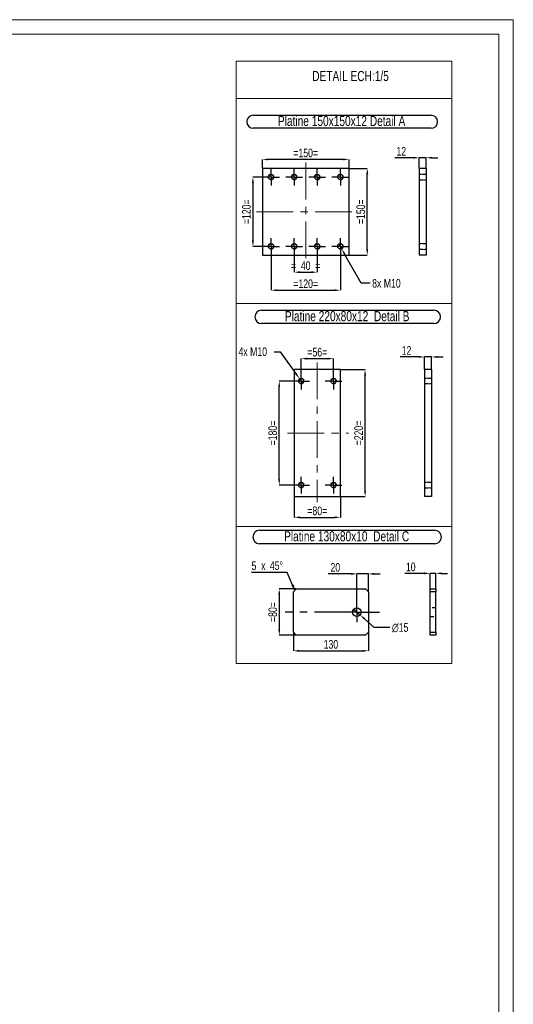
# Model space of a CAD drawing. Header units: millimetres. Extents: x 0 to 841, y 0 to 594.
# Tile 17 of 17: x 670 to 841, y 253 to 594. Entities that reach past the tile are written whole.
import ezdxf

# ---------------------------------------------------------------- set-up
doc = ezdxf.new("R2010")
doc.units = ezdxf.units.MM
doc.header["$PDSIZE"] = -1
doc.linetypes.add('CENTERX2', pattern=[20.32, 12.7, -2.54, 2.54, -2.54])
doc.linetypes.add('HIDDEN', pattern=[1.905, 1.27, -0.635])
for name, color, linetype in [('COTES', 1, 'Continuous'), ('NOTES', 6, 'Continuous'), ('TRAIT-FINS', 9, 'Continuous'), ('TRAIT-MIXTES', 3, 'CENTERX2'), ('TRAIT-TIRET', 2, 'HIDDEN')]:
    doc.layers.add(name, color=color, linetype=linetype)
doc.layers.add('TRAIT-FORT', color=4, linetype='Continuous', lineweight=25)
doc.styles.add('SLDTEXTSTYLE0', font='TXT', dxfattribs={"width": 0.75})
doc.dimstyles.new('SLDDIMSTYLE2', dxfattribs={"dimtxt": 3, "dimasz": 2, "dimexe": 0, "dimexo": 0.0625, "dimgap": 0.75, "dimtad": 1, "dimdec": 0, "dimlfac": 5, "dimrnd": 1e-09, "dimzin": 12, "dimdsep": 46, "dimtxsty": 'SLDTEXTSTYLE0', "dimsah": 1, "dimcen": 0.09, "dimadec": 0, "dimazin": 3, "dimtfac": 1, "dimtdec": 0, "dimtmove": 0, "dimatfit": 0, "dimfxl": 1, "dimfrac": 2, "dimtolj": 1, "dimtzin": 12, "dimarcsym": 0})
doc.dimstyles.new('SLDDIMSTYLE3', dxfattribs={"dimtxt": 3, "dimasz": 2, "dimexe": 0, "dimexo": 0.0625, "dimgap": 0.75, "dimtad": 1, "dimdec": 0, "dimlfac": 5, "dimrnd": 1e-09, "dimzin": 12, "dimdsep": 46, "dimtxsty": 'SLDTEXTSTYLE0', "dimsah": 1, "dimcen": 0.09, "dimadec": 0, "dimazin": 3, "dimtfac": 1, "dimtdec": 0, "dimtofl": 0, "dimtmove": 0, "dimatfit": 3, "dimfxl": 1, "dimfrac": 2, "dimtolj": 1, "dimtzin": 12, "dimarcsym": 0})
doc.dimstyles.new('SLDDIMSTYLE4', dxfattribs={"dimtxt": 3, "dimasz": 2, "dimexe": 0, "dimexo": 0.0625, "dimgap": 0.75, "dimtad": 0, "dimtih": 1, "dimtoh": 1, "dimdec": 0, "dimlfac": 5, "dimrnd": 1e-09, "dimzin": 12, "dimdsep": 46, "dimtxsty": 'SLDTEXTSTYLE0', "dimblk1": 'NONE', "dimsah": 1, "dimcen": 0, "dimadec": 0, "dimazin": 3, "dimtfac": 1, "dimtdec": 0, "dimtmove": 0, "dimatfit": 3, "dimldrblk": 'NONE', "dimfxl": 1, "dimfrac": 2, "dimtolj": 1, "dimtzin": 12, "dimarcsym": 0})
doc.dimstyles.new('SLDDIMSTYLE5', dxfattribs={"dimtxt": 3, "dimasz": 2, "dimexe": 0, "dimexo": 0.0625, "dimgap": 0.75, "dimtad": 0, "dimtih": 1, "dimtoh": 1, "dimdec": 0, "dimlfac": 5, "dimrnd": 1e-09, "dimzin": 12, "dimdsep": 46, "dimtxsty": 'SLDTEXTSTYLE0', "dimblk1": 'NONE', "dimsah": 1, "dimcen": 0, "dimadec": 0, "dimazin": 3, "dimtfac": 1, "dimtdec": 0, "dimtmove": 0, "dimatfit": 3, "dimldrblk": 'NONE', "dimfxl": 1, "dimfrac": 2, "dimtolj": 1, "dimtzin": 12, "dimarcsym": 0})

# ---------------------------------------------------------------- blocks, each defined once
blk = doc.blocks.new('_D')
at = {"layer": 'COTES', "color": 0, "lineweight": -2, "transparency": 16777216}
for p, q in [((765.11, 512.58), (765.11, 506.64)), ((773.11, 512.58), (773.11, 506.64)), ((767.11, 506.64), (771.11, 506.64))]:
    blk.add_line(p, q, dxfattribs=at)
at = {"layer": 'COTES', "color": 0, "transparency": 16777216}
for points in [[(767.11, 506.98), (767.11, 506.31), (765.11, 506.64)], [(771.11, 506.98), (771.11, 506.31), (773.11, 506.64)]]:
    blk.add_solid(points, dxfattribs=at)
at = {"layer": 'Defpoints', "color": 0, "transparency": 16777216}
for p in [(765.11, 512.64), (773.11, 512.64), (773.11, 506.64)]:
    blk.add_point(p, dxfattribs=at)
at = {"layer": 'COTES', "color": 0, "transparency": 16777216, "insert": (769.11, 510.39), "char_height": 3, "attachment_point": 2, "style": 'SLDTEXTSTYLE0'}
blk.add_mtext('\\A1;=  40  =', dxfattribs=at)
blk = doc.blocks.new('_D_1')
at = {"layer": 'COTES', "color": 0, "lineweight": -2, "transparency": 16777216}
for p, q in [((757.11, 512.58), (757.11, 500.41)), ((781.11, 512.58), (781.11, 500.41)), ((759.11, 500.41), (779.11, 500.41))]:
    blk.add_line(p, q, dxfattribs=at)
at = {"layer": 'COTES', "color": 0, "transparency": 16777216}
for points in [[(759.11, 500.74), (759.11, 500.07), (757.11, 500.41)], [(779.11, 500.74), (779.11, 500.07), (781.11, 500.41)]]:
    blk.add_solid(points, dxfattribs=at)
at = {"layer": 'Defpoints', "color": 0, "transparency": 16777216}
for p in [(757.11, 512.64), (781.11, 512.64), (781.11, 500.41)]:
    blk.add_point(p, dxfattribs=at)
at = {"layer": 'COTES', "color": 0, "transparency": 16777216, "insert": (769.11, 504.16), "char_height": 3, "attachment_point": 2, "style": 'SLDTEXTSTYLE0'}
blk.add_mtext('\\A1;=120=', dxfattribs=at)
blk = doc.blocks.new('_D_2')
at = {"layer": 'COTES', "color": 0, "lineweight": -2, "transparency": 16777216}
for p, q in [((754.11, 542.6), (754.11, 545.64)), ((782.11, 545.64), (756.11, 545.64)), ((784.11, 542.6), (784.11, 545.64))]:
    blk.add_line(p, q, dxfattribs=at)
at = {"layer": 'COTES', "color": 0, "transparency": 16777216}
for points in [[(756.11, 545.97), (756.11, 545.31), (754.11, 545.64)], [(782.11, 545.97), (782.11, 545.31), (784.11, 545.64)]]:
    blk.add_solid(points, dxfattribs=at)
at = {"layer": 'Defpoints', "color": 0, "transparency": 16777216}
for p in [(754.11, 545.64), (754.11, 542.54), (784.11, 542.54)]:
    blk.add_point(p, dxfattribs=at)
at = {"layer": 'COTES', "color": 0, "transparency": 16777216, "insert": (769.11, 549.39), "char_height": 3, "attachment_point": 2, "style": 'SLDTEXTSTYLE0'}
blk.add_mtext('\\A1;=150=', dxfattribs=at)
blk = doc.blocks.new('_D_3')
at = {"layer": 'COTES', "color": 0, "lineweight": -2, "transparency": 16777216}
for p, q in [((754.15, 539.54), (750.83, 539.54)), ((750.83, 537.54), (750.83, 517.54)), ((754.15, 515.54), (750.83, 515.54))]:
    blk.add_line(p, q, dxfattribs=at)
at = {"layer": 'COTES', "color": 0, "transparency": 16777216}
for points in [[(750.5, 537.54), (751.17, 537.54), (750.83, 539.54)], [(750.5, 517.54), (751.17, 517.54), (750.83, 515.54)]]:
    blk.add_solid(points, dxfattribs=at)
at = {"layer": 'Defpoints', "color": 0, "transparency": 16777216}
for p in [(754.21, 539.54), (750.83, 515.54), (754.21, 515.54)]:
    blk.add_point(p, dxfattribs=at)
at = {"layer": 'COTES', "color": 0, "transparency": 16777216, "insert": (747.08, 527.54), "char_height": 3, "attachment_point": 2, "rotation": 90, "style": 'SLDTEXTSTYLE0'}
blk.add_mtext('\\A1;=120=', dxfattribs=at)
blk = doc.blocks.new('_D_4')
at = {"layer": 'COTES', "color": 0, "lineweight": -2, "transparency": 16777216}
for p, q in [((784.17, 542.54), (790.43, 542.54)), ((790.43, 514.54), (790.43, 540.54)), ((784.17, 512.54), (790.43, 512.54))]:
    blk.add_line(p, q, dxfattribs=at)
at = {"layer": 'COTES', "color": 0, "transparency": 16777216}
for points in [[(790.1, 540.54), (790.77, 540.54), (790.43, 542.54)], [(790.1, 514.54), (790.77, 514.54), (790.43, 512.54)]]:
    blk.add_solid(points, dxfattribs=at)
at = {"layer": 'Defpoints', "color": 0, "transparency": 16777216}
for p in [(784.11, 542.54), (790.43, 542.54), (784.11, 512.54)]:
    blk.add_point(p, dxfattribs=at)
at = {"layer": 'COTES', "color": 0, "transparency": 16777216, "insert": (786.68, 527.54), "char_height": 3, "attachment_point": 2, "rotation": 90, "style": 'SLDTEXTSTYLE0'}
blk.add_mtext('\\A1;=150=', dxfattribs=at)
blk = doc.blocks.new('_D_5')
at = {"layer": 'COTES', "color": 0, "lineweight": -2, "transparency": 16777216}
for p, q in [((780.62, 516.41), (781.6, 514.67)), ((788.33, 502.8), (782.59, 512.93)), ((791.38, 502.8), (788.33, 502.8))]:
    blk.add_line(p, q, dxfattribs=at)
at = {"layer": 'COTES', "color": 0, "transparency": 16777216}
blk.add_solid([(782.88, 513.1), (782.3, 512.77), (781.6, 514.67)], dxfattribs=at)
at = {"layer": 'Defpoints', "color": 0, "transparency": 16777216}
for p in [(780.62, 516.41), (781.6, 514.67)]:
    blk.add_point(p, dxfattribs=at)
at = {"layer": 'COTES', "color": 0, "transparency": 16777216, "insert": (792.13, 504.3), "char_height": 3, "attachment_point": 1, "style": 'SLDTEXTSTYLE0'}
blk.add_mtext('\\A1;8x M10', dxfattribs=at)
blk = doc.blocks.new('_None')
blk = doc.blocks.new('SW_NOTE_38')
at = {"layer": 'NOTES', "color": 0}
for p, q in [((-0.02, 4.73), (61.56, 4.73)), ((61.56, 0.23), (-0.02, 0.23))]:
    blk.add_line(p, q, dxfattribs=at)
for centre, start, end in [((-0.02, 2.48), 90, 270), ((61.56, 2.48), 270, 90)]:
    blk.add_arc(centre, 2.25, start, end, dxfattribs=at)
at = {"layer": 'NOTES', "color": 0, "insert": (30.57, 4.51), "char_height": 3.5, "attachment_point": 2, "style": 'SLDTEXTSTYLE0'}
blk.add_mtext('Platine 150x150x12 Detail A', dxfattribs=at)
blk = doc.blocks.new('SW_CENTERMARKSYMBOL_0')
at = {"layer": 'TRAIT-MIXTES', "color": 0}
for p, q in [((-2, 0), (-2.9, 0)), ((0, 0), (-2, 0)), ((0, 2), (0, 2.9)), ((0, 0), (0, 2)), ((0, 0), (0, -2)), ((0, 0), (2, 0)), ((2, 0), (2.9, 0)), ((0, -2), (0, -2.9))]:
    blk.add_line(p, q, dxfattribs=at)
blk = doc.blocks.new('SW_CENTERMARKSYMBOL_1')
at = {"layer": 'TRAIT-MIXTES', "color": 0}
for p, q in [((-2, 0), (-2.9, 0)), ((0, 0), (-2, 0)), ((0, 2), (0, 2.9)), ((0, 0), (0, 2)), ((0, 0), (0, -2)), ((0, 0), (2, 0)), ((2, 0), (2.9, 0)), ((0, -2), (0, -2.9))]:
    blk.add_line(p, q, dxfattribs=at)
blk = doc.blocks.new('SW_CENTERMARKSYMBOL_2')
at = {"layer": 'TRAIT-MIXTES', "color": 0}
for p, q in [((-2, 0), (-2.9, 0)), ((0, 0), (-2, 0)), ((0, 2), (0, 2.9)), ((0, 0), (0, 2)), ((0, 0), (0, -2)), ((0, 0), (2, 0)), ((2, 0), (2.9, 0)), ((0, -2), (0, -2.9))]:
    blk.add_line(p, q, dxfattribs=at)
blk = doc.blocks.new('SW_CENTERMARKSYMBOL_3')
at = {"layer": 'TRAIT-MIXTES', "color": 0}
for p, q in [((-2, 0), (-2.9, 0)), ((0, 0), (-2, 0)), ((0, 2), (0, 2.9)), ((0, 0), (0, 2)), ((0, 0), (0, -2)), ((0, 0), (2, 0)), ((2, 0), (2.9, 0)), ((0, -2), (0, -2.9))]:
    blk.add_line(p, q, dxfattribs=at)
blk = doc.blocks.new('SW_CENTERMARKSYMBOL_4')
at = {"layer": 'TRAIT-MIXTES', "color": 0}
for p, q in [((-2, 0), (-2.9, 0)), ((0, 0), (-2, 0)), ((0, 2), (0, 2.9)), ((0, 0), (0, 2)), ((0, 0), (0, -2)), ((0, 0), (2, 0)), ((2, 0), (2.9, 0)), ((0, -2), (0, -2.9))]:
    blk.add_line(p, q, dxfattribs=at)
blk = doc.blocks.new('SW_CENTERMARKSYMBOL_5')
at = {"layer": 'TRAIT-MIXTES', "color": 0}
for p, q in [((-2, 0), (-2.9, 0)), ((0, 0), (-2, 0)), ((0, 2), (0, 2.9)), ((0, 0), (0, 2)), ((0, 0), (0, -2)), ((0, 0), (2, 0)), ((2, 0), (2.9, 0)), ((0, -2), (0, -2.9))]:
    blk.add_line(p, q, dxfattribs=at)
blk = doc.blocks.new('SW_CENTERMARKSYMBOL_6')
at = {"layer": 'TRAIT-MIXTES', "color": 0}
for p, q in [((-2, 0), (-2.9, 0)), ((0, 0), (-2, 0)), ((0, 2), (0, 2.9)), ((0, 0), (0, 2)), ((0, 0), (0, -2)), ((0, 0), (2, 0)), ((2, 0), (2.9, 0)), ((0, -2), (0, -2.9))]:
    blk.add_line(p, q, dxfattribs=at)
blk = doc.blocks.new('SW_CENTERMARKSYMBOL_7')
at = {"layer": 'TRAIT-MIXTES', "color": 0}
for p, q in [((-2, 0), (-2.9, 0)), ((0, 0), (-2, 0)), ((0, 2), (0, 2.9)), ((0, 0), (0, 2)), ((0, 0), (0, -2)), ((0, 0), (2, 0)), ((2, 0), (2.9, 0)), ((0, -2), (0, -2.9))]:
    blk.add_line(p, q, dxfattribs=at)
blk = doc.blocks.new('_D_6')
at = {"layer": 'COTES', "color": 0, "lineweight": -2, "transparency": 16777216}
for p, q in [((806.45, 546.23), (799.95, 546.23)), ((808.45, 542.6), (808.45, 546.23)), ((810.85, 546.23), (808.45, 546.23)), ((810.85, 542.6), (810.85, 546.23)), ((812.85, 546.23), (814.85, 546.23))]:
    blk.add_line(p, q, dxfattribs=at)
at = {"layer": 'COTES', "color": 0, "transparency": 16777216}
for points in [[(806.45, 546.57), (806.45, 545.9), (808.45, 546.23)], [(812.85, 546.57), (812.85, 545.9), (810.85, 546.23)]]:
    blk.add_solid(points, dxfattribs=at)
at = {"layer": 'Defpoints', "color": 0, "transparency": 16777216}
for p in [(808.45, 546.23), (808.45, 542.54), (810.85, 542.54)]:
    blk.add_point(p, dxfattribs=at)
at = {"layer": 'COTES', "color": 0, "transparency": 16777216, "insert": (802.2, 549.98), "char_height": 3, "attachment_point": 2, "style": 'SLDTEXTSTYLE0'}
blk.add_mtext('\\A1;12', dxfattribs=at)
blk = doc.blocks.new('_D_7')
at = {"layer": 'COTES', "color": 0, "lineweight": -2, "transparency": 16777216}
for p, q in [((764.57, 468.98), (759.95, 468.98)), ((759.95, 434.98), (759.95, 466.98)), ((764.57, 432.98), (759.95, 432.98))]:
    blk.add_line(p, q, dxfattribs=at)
at = {"layer": 'COTES', "color": 0, "transparency": 16777216}
for points in [[(759.62, 466.98), (760.28, 466.98), (759.95, 468.98)], [(759.62, 434.98), (760.28, 434.98), (759.95, 432.98)]]:
    blk.add_solid(points, dxfattribs=at)
at = {"layer": 'Defpoints', "color": 0, "transparency": 16777216}
for p in [(759.95, 468.98), (764.63, 468.98), (764.63, 432.98)]:
    blk.add_point(p, dxfattribs=at)
at = {"layer": 'COTES', "color": 0, "transparency": 16777216, "insert": (756.2, 450.98), "char_height": 3, "attachment_point": 2, "rotation": 90, "style": 'SLDTEXTSTYLE0'}
blk.add_mtext('\\A1;=180=', dxfattribs=at)
blk = doc.blocks.new('_D_8')
at = {"layer": 'COTES', "color": 0, "lineweight": -2, "transparency": 16777216}
for p, q in [((767.53, 471.94), (767.53, 476.73)), ((769.53, 476.73), (776.73, 476.73)), ((778.73, 471.94), (778.73, 476.73))]:
    blk.add_line(p, q, dxfattribs=at)
at = {"layer": 'COTES', "color": 0, "transparency": 16777216}
for points in [[(769.53, 477.07), (769.53, 476.4), (767.53, 476.73)], [(776.73, 477.07), (776.73, 476.4), (778.73, 476.73)]]:
    blk.add_solid(points, dxfattribs=at)
at = {"layer": 'Defpoints', "color": 0, "transparency": 16777216}
for p in [(778.73, 476.73), (767.53, 471.88), (778.73, 471.88)]:
    blk.add_point(p, dxfattribs=at)
at = {"layer": 'COTES', "color": 0, "transparency": 16777216, "insert": (773.13, 480.48), "char_height": 3, "attachment_point": 2, "style": 'SLDTEXTSTYLE0'}
blk.add_mtext('\\A1;=56=', dxfattribs=at)
blk = doc.blocks.new('_D_9')
at = {"layer": 'COTES', "color": 0, "lineweight": -2, "transparency": 16777216}
for p, q in [((765.13, 428.92), (765.13, 421.82)), ((781.13, 428.92), (781.13, 421.82)), ((767.13, 421.82), (779.13, 421.82))]:
    blk.add_line(p, q, dxfattribs=at)
at = {"layer": 'COTES', "color": 0, "transparency": 16777216}
for points in [[(767.13, 422.16), (767.13, 421.49), (765.13, 421.82)], [(779.13, 422.16), (779.13, 421.49), (781.13, 421.82)]]:
    blk.add_solid(points, dxfattribs=at)
at = {"layer": 'Defpoints', "color": 0, "transparency": 16777216}
for p in [(765.13, 428.98), (781.13, 428.98), (781.13, 421.82)]:
    blk.add_point(p, dxfattribs=at)
at = {"layer": 'COTES', "color": 0, "transparency": 16777216, "insert": (773.13, 425.57), "char_height": 3, "attachment_point": 2, "style": 'SLDTEXTSTYLE0'}
blk.add_mtext('\\A1;=80=', dxfattribs=at)
blk = doc.blocks.new('_D_10')
at = {"layer": 'COTES', "color": 0, "lineweight": -2, "transparency": 16777216}
for p, q in [((781.2, 472.98), (789.68, 472.98)), ((789.68, 430.98), (789.68, 470.98)), ((781.2, 428.98), (789.68, 428.98))]:
    blk.add_line(p, q, dxfattribs=at)
at = {"layer": 'COTES', "color": 0, "transparency": 16777216}
for points in [[(789.35, 470.98), (790.01, 470.98), (789.68, 472.98)], [(789.35, 430.98), (790.01, 430.98), (789.68, 428.98)]]:
    blk.add_solid(points, dxfattribs=at)
at = {"layer": 'Defpoints', "color": 0, "transparency": 16777216}
for p in [(781.13, 472.98), (789.68, 472.98), (781.13, 428.98)]:
    blk.add_point(p, dxfattribs=at)
at = {"layer": 'COTES', "color": 0, "transparency": 16777216, "insert": (785.93, 450.98), "char_height": 3, "attachment_point": 2, "rotation": 90, "style": 'SLDTEXTSTYLE0'}
blk.add_mtext('\\A1;=220=', dxfattribs=at)
blk = doc.blocks.new('_D_11')
at = {"layer": 'COTES', "color": 0, "lineweight": -2, "transparency": 16777216}
for p, q in [((758.22, 479.13), (760.22, 479.13)), ((760.22, 479.13), (765.78, 471.41)), ((768.12, 468.17), (766.95, 469.79))]:
    blk.add_line(p, q, dxfattribs=at)
at = {"layer": 'COTES', "color": 0, "transparency": 16777216}
blk.add_solid([(766.05, 471.61), (765.51, 471.22), (766.95, 469.79)], dxfattribs=at)
at = {"layer": 'Defpoints', "color": 0, "transparency": 16777216}
for p in [(766.95, 469.79), (768.12, 468.17)]:
    blk.add_point(p, dxfattribs=at)
at = {"layer": 'COTES', "color": 0, "transparency": 16777216, "insert": (745.85, 480.63), "char_height": 3, "attachment_point": 1, "style": 'SLDTEXTSTYLE0'}
blk.add_mtext('\\A1;4x M10', dxfattribs=at)
blk = doc.blocks.new('SW_NOTE_39')
at = {"layer": 'NOTES', "color": 0}
for p, q in [((-0.12, 4.82), (59.55, 4.82)), ((59.55, 0.19), (-0.12, 0.19))]:
    blk.add_line(p, q, dxfattribs=at)
for centre, start, end in [((-0.12, 2.5), 90, 270), ((59.55, 2.5), 270, 90)]:
    blk.add_arc(centre, 2.32, start, end, dxfattribs=at)
at = {"layer": 'NOTES', "color": 0, "insert": (29.53, 4.51), "char_height": 3.5, "attachment_point": 2, "style": 'SLDTEXTSTYLE0'}
blk.add_mtext('Platine 220x80x12  Detail B', dxfattribs=at)
blk = doc.blocks.new('SW_CENTERMARKSYMBOL_8')
at = {"layer": 'TRAIT-MIXTES', "color": 0}
for p, q in [((-2, 0), (-2.9, 0)), ((0, 0), (-2, 0)), ((0, 2), (0, 2.9)), ((0, 0), (0, 2)), ((0, 0), (0, -2)), ((0, 0), (2, 0)), ((2, 0), (2.9, 0)), ((0, -2), (0, -2.9))]:
    blk.add_line(p, q, dxfattribs=at)
blk = doc.blocks.new('SW_CENTERMARKSYMBOL_9')
at = {"layer": 'TRAIT-MIXTES', "color": 0}
for p, q in [((-2, 0), (-2.9, 0)), ((0, 0), (-2, 0)), ((0, 2), (0, 2.9)), ((0, 0), (0, 2)), ((0, 0), (0, -2)), ((0, 0), (2, 0)), ((2, 0), (2.9, 0)), ((0, -2), (0, -2.9))]:
    blk.add_line(p, q, dxfattribs=at)
blk = doc.blocks.new('SW_CENTERMARKSYMBOL_10')
at = {"layer": 'TRAIT-MIXTES', "color": 0}
for p, q in [((-2, 0), (-2.9, 0)), ((0, 0), (-2, 0)), ((0, 2), (0, 2.9)), ((0, 0), (0, 2)), ((0, 0), (0, -2)), ((0, 0), (2, 0)), ((2, 0), (2.9, 0)), ((0, -2), (0, -2.9))]:
    blk.add_line(p, q, dxfattribs=at)
blk = doc.blocks.new('SW_CENTERMARKSYMBOL_11')
at = {"layer": 'TRAIT-MIXTES', "color": 0}
for p, q in [((-2, 0), (-2.9, 0)), ((0, 0), (-2, 0)), ((0, 2), (0, 2.9)), ((0, 0), (0, 2)), ((0, 0), (0, -2)), ((0, 0), (2, 0)), ((2, 0), (2.9, 0)), ((0, -2), (0, -2.9))]:
    blk.add_line(p, q, dxfattribs=at)
blk = doc.blocks.new('_D_12')
at = {"layer": 'COTES', "color": 0, "lineweight": -2, "transparency": 16777216}
for p, q in [((808.29, 477.31), (801.79, 477.31)), ((810.29, 473.04), (810.29, 477.31)), ((812.69, 477.31), (810.29, 477.31)), ((812.69, 473.04), (812.69, 477.31)), ((814.69, 477.31), (816.69, 477.31))]:
    blk.add_line(p, q, dxfattribs=at)
at = {"layer": 'COTES', "color": 0, "transparency": 16777216}
for points in [[(808.29, 477.64), (808.29, 476.98), (810.29, 477.31)], [(814.69, 477.64), (814.69, 476.98), (812.69, 477.31)]]:
    blk.add_solid(points, dxfattribs=at)
at = {"layer": 'Defpoints', "color": 0, "transparency": 16777216}
for p in [(810.29, 477.31), (810.29, 472.98), (812.69, 472.98)]:
    blk.add_point(p, dxfattribs=at)
at = {"layer": 'COTES', "color": 0, "transparency": 16777216, "insert": (804.04, 481.06), "char_height": 3, "attachment_point": 2, "style": 'SLDTEXTSTYLE0'}
blk.add_mtext('\\A1;12', dxfattribs=at)
blk = doc.blocks.new('_D_13')
at = {"layer": 'COTES', "color": 0, "lineweight": -2, "transparency": 16777216}
for p, q in [((765.78, 397.05), (759.95, 397.05)), ((759.95, 395.05), (759.95, 383.05)), ((765.78, 381.05), (759.95, 381.05))]:
    blk.add_line(p, q, dxfattribs=at)
at = {"layer": 'COTES', "color": 0, "transparency": 16777216}
for points in [[(759.62, 395.05), (760.29, 395.05), (759.95, 397.05)], [(759.62, 383.05), (760.29, 383.05), (759.95, 381.05)]]:
    blk.add_solid(points, dxfattribs=at)
at = {"layer": 'Defpoints', "color": 0, "transparency": 16777216}
for p in [(765.84, 397.05), (759.95, 381.05), (765.84, 381.05)]:
    blk.add_point(p, dxfattribs=at)
at = {"layer": 'COTES', "color": 0, "transparency": 16777216, "insert": (756.2, 389.05), "char_height": 3, "attachment_point": 2, "rotation": 90, "style": 'SLDTEXTSTYLE0'}
blk.add_mtext('\\A1;=80=', dxfattribs=at)
blk = doc.blocks.new('_D_14')
at = {"layer": 'COTES', "color": 0, "lineweight": -2, "transparency": 16777216}
for p, q in [((764.84, 381.99), (764.84, 375.64)), ((790.84, 381.99), (790.84, 375.64)), ((766.84, 375.64), (788.84, 375.64))]:
    blk.add_line(p, q, dxfattribs=at)
at = {"layer": 'COTES', "color": 0, "transparency": 16777216}
for points in [[(766.84, 375.98), (766.84, 375.31), (764.84, 375.64)], [(788.84, 375.98), (788.84, 375.31), (790.84, 375.64)]]:
    blk.add_solid(points, dxfattribs=at)
at = {"layer": 'Defpoints', "color": 0, "transparency": 16777216}
for p in [(764.84, 382.05), (790.84, 382.05), (790.84, 375.64)]:
    blk.add_point(p, dxfattribs=at)
at = {"layer": 'COTES', "color": 0, "transparency": 16777216, "insert": (777.84, 379.39), "char_height": 3, "attachment_point": 2, "style": 'SLDTEXTSTYLE0'}
blk.add_mtext('\\A1;130', dxfattribs=at)
blk = doc.blocks.new('_D_15')
at = {"layer": 'COTES', "color": 0, "lineweight": -2, "transparency": 16777216}
for p, q in [((784.84, 402.26), (776.93, 402.26)), ((786.84, 392.61), (786.84, 402.26)), ((790.84, 402.26), (786.84, 402.26)), ((790.84, 396.11), (790.84, 402.26)), ((792.84, 402.26), (794.84, 402.26))]:
    blk.add_line(p, q, dxfattribs=at)
at = {"layer": 'COTES', "color": 0, "transparency": 16777216}
for points in [[(784.84, 402.59), (784.84, 401.92), (786.84, 402.26)], [(792.84, 402.59), (792.84, 401.92), (790.84, 402.26)]]:
    blk.add_solid(points, dxfattribs=at)
at = {"layer": 'Defpoints', "color": 0, "transparency": 16777216}
for p in [(790.84, 402.26), (790.84, 396.05), (786.84, 392.55)]:
    blk.add_point(p, dxfattribs=at)
at = {"layer": 'COTES', "color": 0, "transparency": 16777216, "insert": (779.37, 406.01), "char_height": 3, "attachment_point": 2, "style": 'SLDTEXTSTYLE0'}
blk.add_mtext('\\A1;20', dxfattribs=at)
blk = doc.blocks.new('_D_16')
at = {"layer": 'COTES', "color": 0, "lineweight": -2, "transparency": 16777216}
for p, q in [((785.72, 390.05), (787.96, 388.05)), ((792.81, 383.72), (789.45, 386.72)), ((798.23, 383.72), (792.81, 383.72))]:
    blk.add_line(p, q, dxfattribs=at)
at = {"layer": 'COTES', "color": 0, "transparency": 16777216}
blk.add_solid([(789.68, 386.97), (789.23, 386.47), (787.96, 388.05)], dxfattribs=at)
at = {"layer": 'Defpoints', "color": 0, "transparency": 16777216}
for p in [(785.72, 390.05), (787.96, 388.05)]:
    blk.add_point(p, dxfattribs=at)
at = {"layer": 'COTES', "color": 0, "transparency": 16777216, "insert": (798.98, 385.22), "char_height": 3, "attachment_point": 1, "style": 'SLDTEXTSTYLE0'}
blk.add_mtext('\\A1;∅15', dxfattribs=at)
blk = doc.blocks.new('SW_CHAMFER_DIMENSION_0')
at = {"layer": 'COTES', "color": 0}
for p, q in [((12.39, 0), (0, 0)), ((14.99, -6.15), (12.39, 0))]:
    blk.add_line(p, q, dxfattribs=at)
blk.add_solid([(14.99, -6.15), (14.67, -4.12), (13.75, -4.51)], dxfattribs=at)
at = {"layer": 'COTES', "color": 0, "char_height": 3, "attachment_point": 1, "style": 'SLDTEXTSTYLE0'}
for s, insert in [('5', (0, 3.87)), ('45°', (6.35, 3.87)), ('x', (3.34, 3.87))]:
    blk.add_mtext(s, dxfattribs=dict(at, insert=insert))
blk = doc.blocks.new('SW_NOTE_40')
at = {"layer": 'NOTES', "color": 0}
for p, q in [((-0.13, 4.82), (60.5, 4.82)), ((60.5, 0.18), (-0.13, 0.18))]:
    blk.add_line(p, q, dxfattribs=at)
for centre, start, end in [((-0.13, 2.5), 90, 270), ((60.5, 2.5), 270, 90)]:
    blk.add_arc(centre, 2.32, start, end, dxfattribs=at)
at = {"layer": 'NOTES', "color": 0, "insert": (30.02, 4.51), "char_height": 3.5, "attachment_point": 2, "style": 'SLDTEXTSTYLE0'}
blk.add_mtext('Platine 130x80x10  Detail C', dxfattribs=at)
blk = doc.blocks.new('SW_CENTERMARKSYMBOL_12')
at = {"layer": 'TRAIT-MIXTES', "color": 0}
for p, q in [((0, 2), (0, 3.5)), ((-2, 0), (-24.86, 0)), ((0, 0), (-2, 0)), ((0, 0), (0, 2)), ((0, 0), (0, -2)), ((0, 0), (2, 0)), ((2, 0), (7.84, 0)), ((0, -2), (0, -3.5))]:
    blk.add_line(p, q, dxfattribs=at)
blk = doc.blocks.new('_D_17')
at = {"layer": 'COTES', "color": 0, "lineweight": -2, "transparency": 16777216}
for p, q in [((810.22, 402.44), (803.41, 402.44)), ((812.22, 397.11), (812.22, 402.44)), ((814.22, 402.44), (812.22, 402.44)), ((814.22, 397.11), (814.22, 402.44)), ((816.22, 402.44), (818.22, 402.44))]:
    blk.add_line(p, q, dxfattribs=at)
at = {"layer": 'COTES', "color": 0, "transparency": 16777216}
for points in [[(810.22, 402.78), (810.22, 402.11), (812.22, 402.44)], [(816.22, 402.78), (816.22, 402.11), (814.22, 402.44)]]:
    blk.add_solid(points, dxfattribs=at)
at = {"layer": 'Defpoints', "color": 0, "transparency": 16777216}
for p in [(814.22, 402.44), (812.22, 397.05), (814.22, 397.05)]:
    blk.add_point(p, dxfattribs=at)
at = {"layer": 'COTES', "color": 0, "transparency": 16777216, "insert": (805.48, 406.19), "char_height": 3, "attachment_point": 2, "style": 'SLDTEXTSTYLE0'}
blk.add_mtext('\\A1;10', dxfattribs=at)

msp = doc.modelspace()

# ---------------------------------------------------------------- linework, layer by layer
at = {"lineweight": 18}
for p, q in [((841, 594), (0, 594)), ((841, 594), (841, 0)), ((836, 589), (5, 589)), ((836, 589), (836, 5)), ((745.03, 579.66), (819.71, 579.66)), ((745.03, 579.66), (745.03, 495.84)), ((819.71, 579.66), (819.71, 495.84)), ((745.03, 566.68), (819.71, 566.68)), ((745.03, 495.84), (819.71, 495.84)), ((745.03, 495.84), (819.71, 495.84)), ((745.03, 495.84), (745.03, 418.67)), ((819.71, 495.84), (819.71, 418.67)), ((745.03, 418.67), (819.71, 418.67)), ((745.03, 418.67), (819.71, 418.67)), ((745.03, 418.67), (819.71, 418.67)), ((745.03, 418.67), (819.71, 418.67)), ((745.03, 418.67), (745.03, 371.24)), ((819.71, 418.67), (819.71, 371.24)), ((745.03, 371.24), (819.71, 371.24))]:
    msp.add_line(p, q, dxfattribs=at)
at = {"layer": 'TRAIT-FINS', "lineweight": 18}
for p, q in [((810.85, 540.54), (808.45, 540.54)), ((810.85, 540.54), (808.45, 540.54)), ((810.85, 540.54), (808.45, 540.54)), ((810.85, 540.54), (808.45, 540.54)), ((810.85, 538.54), (808.45, 538.54)), ((810.85, 538.54), (808.45, 538.54)), ((810.85, 538.54), (808.45, 538.54)), ((810.85, 538.54), (808.45, 538.54)), ((810.85, 516.54), (808.45, 516.54)), ((810.85, 516.54), (808.45, 516.54)), ((810.85, 516.54), (808.45, 516.54)), ((810.85, 516.54), (808.45, 516.54)), ((810.85, 514.54), (808.45, 514.54)), ((810.85, 514.54), (808.45, 514.54)), ((810.85, 514.54), (808.45, 514.54)), ((810.85, 514.54), (808.45, 514.54)), ((812.69, 469.98), (810.29, 469.98)), ((812.69, 469.98), (810.29, 469.98)), ((812.69, 467.98), (810.29, 467.98)), ((812.69, 467.98), (810.29, 467.98)), ((812.69, 433.98), (810.29, 433.98)), ((810.29, 433.98), (810.29, 431.98)), ((812.69, 433.98), (810.29, 433.98)), ((810.29, 433.98), (810.29, 431.98)), ((812.69, 431.98), (810.29, 431.98)), ((812.69, 431.98), (810.29, 431.98))]:
    msp.add_line(p, q, dxfattribs=at)
for centre in [(757.11, 539.54), (765.11, 539.54), (773.11, 539.54), (781.11, 539.54), (757.11, 515.54), (765.11, 515.54), (773.11, 515.54), (781.11, 515.54), (767.53, 468.98), (778.73, 468.98), (767.53, 432.98), (778.73, 432.98)]:
    msp.add_arc(centre, 1, 255, 195, dxfattribs=at)
at = {"layer": 'TRAIT-FORT', "lineweight": 25}
for p, q in [((784.11, 542.54), (754.11, 542.54)), ((754.11, 542.54), (754.11, 512.54)), ((784.11, 512.54), (784.11, 542.54)), ((808.45, 542.54), (808.45, 512.54)), ((810.85, 542.54), (808.45, 542.54)), ((810.85, 542.54), (810.85, 512.54)), ((754.11, 512.54), (784.11, 512.54)), ((810.85, 512.54), (808.45, 512.54)), ((765.13, 472.98), (765.13, 428.98)), ((781.13, 472.98), (765.13, 472.98)), ((781.13, 428.98), (781.13, 472.98)), ((810.29, 472.98), (810.29, 428.98)), ((812.69, 472.98), (810.29, 472.98)), ((812.69, 472.98), (812.69, 428.98)), ((765.13, 428.98), (781.13, 428.98)), ((812.69, 428.98), (810.29, 428.98)), ((765.84, 397.05), (764.84, 396.05)), ((764.84, 382.05), (764.84, 396.05)), ((765.84, 397.05), (789.84, 397.05)), ((790.84, 396.05), (789.84, 397.05)), ((790.84, 396.05), (790.84, 382.05)), ((812.22, 396.05), (812.22, 397.05)), ((812.22, 397.05), (814.22, 397.05)), ((814.22, 396.05), (812.22, 396.05)), ((812.22, 382.05), (812.22, 396.05)), ((814.22, 397.05), (814.22, 396.05)), ((814.22, 382.05), (814.22, 396.05)), ((764.84, 382.05), (765.84, 381.05)), ((789.84, 381.05), (790.84, 382.05)), ((812.22, 382.05), (814.22, 382.05)), ((812.22, 381.05), (812.22, 382.05)), ((814.22, 382.05), (814.22, 381.05)), ((789.84, 381.05), (765.84, 381.05)), ((814.22, 381.05), (812.22, 381.05))]:
    msp.add_line(p, q, dxfattribs=at)
for centre, radius in [((757.11, 539.54), 0.9), ((765.11, 539.54), 0.9), ((773.11, 539.54), 0.9), ((781.11, 539.54), 0.9), ((757.11, 515.54), 0.9), ((765.11, 515.54), 0.9), ((773.11, 515.54), 0.9), ((781.11, 515.54), 0.9), ((767.53, 468.98), 0.9), ((778.73, 468.98), 0.9), ((767.53, 432.98), 0.9), ((778.73, 432.98), 0.9), ((786.84, 389.05), 1.5)]:
    msp.add_circle(centre, radius, dxfattribs=at)
at = {"layer": 'TRAIT-MIXTES', "lineweight": 18}
for p, q in [((769.11, 544.54), (769.11, 511.54)), ((752.11, 527.54), (785.55, 527.54)), ((773.13, 475.44), (773.13, 427.11)), ((762.78, 450.98), (783.89, 450.98))]:
    msp.add_line(p, q, dxfattribs=at)
at = {"layer": 'TRAIT-TIRET'}
for p, q in [((810.85, 540.44), (808.45, 540.44)), ((808.45, 538.64), (810.85, 538.64)), ((810.85, 516.44), (808.45, 516.44)), ((808.45, 514.64), (810.85, 514.64)), ((812.69, 469.88), (810.29, 469.88)), ((810.29, 468.08), (812.69, 468.08)), ((812.69, 433.88), (810.29, 433.88)), ((810.29, 432.08), (812.69, 432.08)), ((814.22, 390.55), (812.22, 390.55)), ((812.22, 387.55), (814.22, 387.55))]:
    msp.add_line(p, q, dxfattribs=at)

# ---------------------------------------------------------------- block references
at = {"layer": 'COTES'}
msp.add_blockref('SW_CHAMFER_DIMENSION_0', (750.35, 402.71), dxfattribs=at)
at = {"layer": 'NOTES'}
for name, p in [('SW_NOTE_38', (750.98, 556.2)), ('SW_NOTE_39', (753.94, 488.67)), ('SW_NOTE_40', (753.27, 412.51))]:
    msp.add_blockref(name, p, dxfattribs=at)
at = {"layer": 'TRAIT-MIXTES'}
for name, p in [('SW_CENTERMARKSYMBOL_0', (757.11, 539.54)), ('SW_CENTERMARKSYMBOL_2', (765.11, 539.54)), ('SW_CENTERMARKSYMBOL_4', (773.11, 539.54)), ('SW_CENTERMARKSYMBOL_5', (781.11, 539.54)), ('SW_CENTERMARKSYMBOL_7', (757.11, 515.54)), ('SW_CENTERMARKSYMBOL_1', (765.11, 515.54)), ('SW_CENTERMARKSYMBOL_6', (773.11, 515.54)), ('SW_CENTERMARKSYMBOL_3', (781.11, 515.54)), ('SW_CENTERMARKSYMBOL_9', (767.53, 468.98)), ('SW_CENTERMARKSYMBOL_8', (778.73, 468.98)), ('SW_CENTERMARKSYMBOL_11', (767.53, 432.98)), ('SW_CENTERMARKSYMBOL_10', (778.73, 432.98)), ('SW_CENTERMARKSYMBOL_12', (786.84, 389.05))]:
    msp.add_blockref(name, p, dxfattribs=at)

# ---------------------------------------------------------------- texts
at = {"layer": 'NOTES', "insert": (771.37, 576.26), "char_height": 3.5, "attachment_point": 1, "style": 'SLDTEXTSTYLE0'}
msp.add_mtext('DETAIL ECH:1/5', dxfattribs=at)

# ---------------------------------------------------------------- dimensions: what is measured, and where the dimension line sits
at = {"layer": 'COTES'}
for base, p1, p2, text, dimstyle, picture, middle in [((754.11, 545.64), (784.11, 542.54), (754.11, 542.54), '=<>=', 'SLDDIMSTYLE3', '_D_2', (769.11, 545.64)), ((781.11, 500.41), (757.11, 512.64), (781.11, 512.64), '=<>=', 'SLDDIMSTYLE3', '_D_1', (769.11, 500.41)), ((773.11, 506.64), (765.11, 512.64), (773.11, 512.64), '=  <>  =', 'SLDDIMSTYLE2', '_D', (769.11, 506.64)), ((778.73, 476.73), (767.53, 471.88), (778.73, 471.88), '=<>=', 'SLDDIMSTYLE3', '_D_8', (773.13, 476.73)), ((781.13, 421.82), (765.13, 428.98), (781.13, 428.98), '=<>=', 'SLDDIMSTYLE3', '_D_9', (773.13, 421.82))]:
    dim = msp.add_linear_dim(base=base, p1=p1, p2=p2, text=text, dimstyle=dimstyle, dxfattribs=at)
    dim.commit()
    dim.dimension.update_dxf_attribs({"geometry": picture, "text_midpoint": middle, "dimtype": 160})
for base, p1, p2, dimstyle, picture, middle in [((808.45, 546.23), (810.85, 542.54), (808.45, 542.54), 'SLDDIMSTYLE2', '_D_6', (802.2, 546.23)), ((810.29, 477.31), (812.69, 472.98), (810.29, 472.98), 'SLDDIMSTYLE2', '_D_12', (804.04, 477.31)), ((790.84, 402.26), (786.84, 392.55), (790.84, 396.05), 'SLDDIMSTYLE2', '_D_15', (779.37, 402.26)), ((814.22, 402.44), (812.22, 397.05), (814.22, 397.05), 'SLDDIMSTYLE2', '_D_17', (805.48, 402.44)), ((790.84, 375.64), (764.84, 382.05), (790.84, 382.05), 'SLDDIMSTYLE3', '_D_14', (777.84, 375.64))]:
    dim = msp.add_linear_dim(base=base, p1=p1, p2=p2, dimstyle=dimstyle, dxfattribs=at)
    dim.commit()
    dim.dimension.update_dxf_attribs({"geometry": picture, "text_midpoint": middle, "dimtype": 160})
for base, p1, p2, picture, middle in [((790.43, 542.54), (784.11, 512.54), (784.11, 542.54), '_D_4', (790.43, 527.54)), ((750.83, 515.54), (754.21, 539.54), (754.21, 515.54), '_D_3', (750.83, 527.54)), ((789.68, 472.98), (781.13, 428.98), (781.13, 472.98), '_D_10', (789.68, 450.98)), ((759.95, 468.98), (764.63, 432.98), (764.63, 468.98), '_D_7', (759.95, 450.98)), ((759.95, 381.05), (765.84, 397.05), (765.84, 381.05), '_D_13', (759.95, 389.05))]:
    dim = msp.add_linear_dim(base=base, p1=p1, p2=p2, angle=90, text='=<>=', dimstyle='SLDDIMSTYLE3', dxfattribs=at)
    dim.commit()
    dim.dimension.update_dxf_attribs({"geometry": picture, "text_midpoint": middle, "dimtype": 160})
for p1, p2, text, picture, middle in [((780.62, 516.41), (781.6, 514.67), '8x M10', '_D_5', (797.94, 502.8)), ((768.12, 468.17), (766.95, 469.79), '4x M10', '_D_11', (751.66, 479.13))]:
    dim = msp.add_diameter_dim_2p(p1=p1, p2=p2, text=text, dimstyle='SLDDIMSTYLE4', override={"dimpost": '<>'}, dxfattribs=at)
    dim.commit()
    dim.dimension.update_dxf_attribs({"geometry": picture, "text_midpoint": middle, "dimtype": 163})
dim = msp.add_diameter_dim_2p(p1=(785.72, 390.05), p2=(787.96, 388.05), dimstyle='SLDDIMSTYLE5', dxfattribs=at)
dim.commit()
dim.dimension.update_dxf_attribs({"geometry": '_D_16', "text_midpoint": (801.61, 383.72), "dimtype": 163})

doc.saveas('drawing.dxf')
